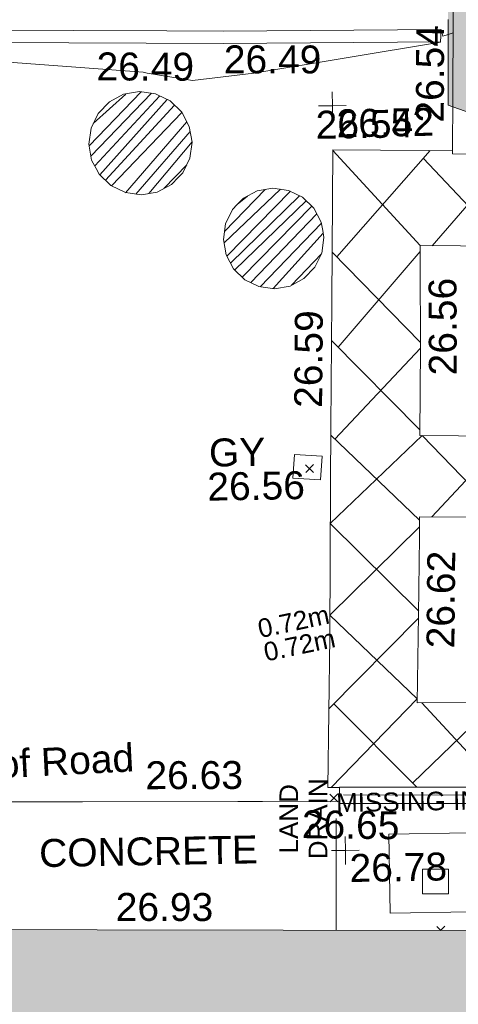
# Model space of a CAD drawing. Header units: millimetres. Extents: x -287732 to 520720, y -103372 to 287754.
# Tile 225 of 256: x 93917 to 99813, y -15776 to -2555. Entities that reach past the tile are written whole.
import ezdxf

# ---------------------------------------------------------------- set-up
doc = ezdxf.new("R2010")
doc.units = ezdxf.units.MM
for name, pattern in [('IMPORT-HIDDEN2 _3_', [4762.5, 3175, -1587.5]), ('IMPORT-UG_DRAINAGE_UNIDENTIFIED_QLB2 _2_', [2700, 1500, -300.0000000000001, 0, -250, 150, -300.0000000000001, 0, -200]), ('IMPORT-UG_ELEC_LV_QLB2 _2_', [2700, 1500, -300.0000000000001, 0, -250, 150, -300.0000000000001, 0, -200]), ('IMPORT-UG_ELEC_STREET LIGHTING_QLB2 _2_', [2700, 1500, -300.0000000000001, 0, -250, 150, -300.0000000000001, 0, -200])]:
    doc.linetypes.add(name, pattern=pattern)
for name, color, linetype, lineweight, true_color in [('00_UAV_BUILDING_OUTLINE', 5, 'Continuous', 9, 0x0000ff), ('00_UAV_FENCE_2D', 7, 'Continuous', 9, 0x264c2f), ('00_UAV_LEVEL_SPOT', 7, 'Continuous', 9, 0x666666), ('00_UAV_ROAD_MARKING_WHITE_CONTINUOUS', 7, 'Continuous', 9, 0x999999), ('00_UAV_ROAD_MARKING_YELLOW_CONTINUOUS', 40, 'Continuous', 9, 0xffbf00), ('00_UAV_SERV_GULLY', 7, 'Continuous', 9, 0x5252a5), ('00_UAV_SERV_IC', 5, 'Continuous', 9, 0x0000ff), ('00_UAV_WALL', 7, 'Continuous', 9, 0x7c00a5), ('01_DTM_CONTOUR_MNR', 7, 'Continuous', 9, 0xa5a552), ('12333-PUM-2D-U-0001-C01 - Rev2_REVIT IMPORT_dwg', 7, 'Continuous', 9, 0x767676), ('A_RHA_Line', 7, 'Continuous', 9, 0x00a600), ('PUM-CHAMBER EXTENTS', 6, 'IMPORT-HIDDEN2 _3_', 9, 0xff00ff), ('PUM-ELECTRIC-LV-QLB2', 1, 'IMPORT-UG_ELEC_LV_QLB2 _2_', 9, 0xff0000), ('PUM-UNIDENTIFIED-QLB2', 150, 'IMPORT-UG_DRAINAGE_UNIDENTIFIED_QLB2 _2_', 9, 0x007fff)]:
    doc.layers.add(name, color=color, linetype=linetype, lineweight=lineweight, true_color=true_color)
for name, color, linetype, lineweight in [('00_UAV_ROAD_EDGE', 7, 'Continuous', 9), ('00_UAV_SURVEY_TEXT', 7, 'Continuous', 9), ('A_RHA_Detail', 7, 'Continuous', 9), ('A_RHA_Site', 7, 'Continuous', 9), ('GEN-TEXT', 7, 'Continuous', 9), ('SM-FOR QC', 7, 'Continuous', 9)]:
    doc.layers.add(name, color=color, linetype=linetype, lineweight=lineweight)
doc.styles.add('Arial_1', font='arial.ttf', dxfattribs={"height": 250})
doc.styles.add('Swis721 Lt BT_2', font='swissl.ttf', dxfattribs={"height": 375})
pattern_1 = [(45, (-533641079.65, -725615854.3560001), (-88.38834764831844, 88.38834764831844), [])]

# ---------------------------------------------------------------- blocks, each defined once
blk = doc.blocks.new('12333-PUM-2D-U-0001-C01 - Rev2_REVIT IMPORT_dwg_UAV-2077255-Site Location Plan Proposed')
at = {"layer": '00_UAV_LEVEL_SPOT', "color": 254, "true_color": 0xcccccc, "flags": 128}
for points in [[(500.0000000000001, 0), (0, 0), (0, 500.0000000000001)], [(0, -500.0000000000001), (0, 0), (-500.0000000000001, 0)]]:
    blk.add_lwpolyline(points, dxfattribs=at)
blk = doc.blocks.new('12333-PUM-2D-U-0001-C01 - Rev2_REVIT IMPORT_dwg_MGS62954_T2_Galway_ITM_3d_Rev1-2077680-Site Location Plan Proposed')
at = {"layer": '00_UAV_FENCE_2D', "color": 254, "true_color": 0xcccccc, "flags": 128}
blk.add_lwpolyline([(533999987.7725002, 725540744.3135002), (534001571.7725002, 725540713.3135003), (534003352.7725, 725540693.3135002), (534005806.7725001, 725540631.3135002), (534005879.7725002, 725543285.3135002), (534005949.7725002, 725546518.3135002), (534005952.0808412, 725546617.9628102)], dxfattribs=at)
at = {"layer": '00_UAV_ROAD_EDGE', "color": 254, "true_color": 0xcccccc, "flags": 128}
blk.add_lwpolyline([(533994213.6675109, 725540426.43076), (533994223.951, 725540751.6535001), (533996478.9510001, 725540711.6535001), (533998564.9510001, 725540681.6535001), (533998897.8523305, 725540676.780356), (533999935.9067726, 725540661.5848957)], dxfattribs=at)
at = {"layer": '00_UAV_ROAD_MARKING_WHITE_CONTINUOUS', "color": 254, "true_color": 0xcccccc}
for p, q in [((533999995.5523272, 725549397.7952541), (534001147.7796367, 725548101.3943529)), ((534000026.4358255, 725547969.1061937), (534001301.3716912, 725549375.6741581)), ((534001209.1696634, 725549273.9526346), (534002305.1879569, 725548071.5092249)), ((534001309.779233, 725548097.2114049), (534002382.9525288, 725549295.9162741)), ((533999963.3032683, 725548035.9443754), (534001130.5326285, 725546800.2033993)), ((534000020.3584811, 725546756.5181352), (534001146.7070626, 725548020.474595)), ((533999934.0264948, 725546846.6414616), (534001100.74111, 725545628.6896135)), ((533999956.2596019, 725545521.6573783), (534001129.2721691, 725546723.91414)), ((533999901.2890447, 725545576.1166073), (534001073.537792, 725544414.7719533)), ((534002266.9579665, 725545523.6425742), (534001241.400078, 725544458.1507896)), ((534001038.1818442, 725543098.9689515), (533999811.5838776, 725541902.1541393)), ((533999879.3086782, 725541968.2345068), (534000976.6496453, 725540833.0096809)), ((534000922.5130379, 725540889.0152642), (534002055.8780975, 725541952.3856534)), ((534001063.9456981, 725541964.6155552), (534002084.9880234, 725540814.5666492))]:
    blk.add_line(p, q, dxfattribs=at)
at = {"layer": '00_UAV_ROAD_MARKING_WHITE_CONTINUOUS', "color": 254, "true_color": 0xcccccc, "flags": 128}
for points in [[(533999936.7519714, 725540845.8382418), (533999779.9295588, 725540850.2105068), (533999840.7796367, 725542872.3943529), (533999884.7796368, 725544935.394353), (533999904.2619418, 725545691.4933273), (533999947.7796367, 725547380.3943529), (533999995.7796367, 725549407.3943528), (534001277.808265, 725549376.2466465), (534001604.7238914, 725549368.3040221)], [(534004807.6033956, 725548012.5934653), (534003858.7796369, 725548031.3943532), (534001147.7796368, 725548101.394353), (534001144.5028133, 725547854.1762223), (534001129.7796369, 725546743.3943529), (534001098.7796367, 725545553.394353), (534003179.7796368, 725545500.394353), (534003796.2063573, 725545487.1033427), (534005831.1168318, 725545443.2278658)], [(534002165.6862206, 725544440.157915), (534001131.3465764, 725545552.5649211), (533999873.1620939, 725544390.6900088), (534001041.0875054, 725543196.4954795)], [(534005802.7763604, 725544364.4732534), (534003437.7796368, 725544415.3943532), (534001074.7796367, 725544461.3943529), (534001067.5685353, 725544190.6689984), (534001039.7796367, 725543147.394353), (534001000.7796367, 725541965.394353), (534003271.7796367, 725541937.3943528), (534003773.9761383, 725541927.4181212), (534005746.9258682, 725541888.225088)], [(534001071.2197258, 725544327.7451259), (533999846.9780153, 725543163.0137846), (534001002.4880863, 725542017.1735182), (533999823.0869455, 725540849.0072633)]]:
    blk.add_lwpolyline(points, dxfattribs=at)
at = {"layer": '00_UAV_ROAD_MARKING_YELLOW_CONTINUOUS', "color": 254, "true_color": 0xcccccc, "flags": 128}
for points in [[(533982794.7466916, 725551353.1319162), (533984930.2417638, 725551305.2160171), (533987793.662193, 725551249.8961877), (533991866.1784735, 725551171.2172397), (533992792.6833447, 725551151.1360431), (533997791.5027984, 725551042.790928), (533998555.3432362, 725551026.2353431), (534001475.3126609, 725550999.244869)], [(534001473.7796367, 725550833.3943529), (533998552.7796367, 725550860.3943529), (533996474.4121374, 725550905.4411824), (533991862.7796368, 725551005.3943528), (533991475.5733974, 725551012.874981), (533986476.507292, 725551109.4544013), (533984926.7796368, 725551139.3943529), (533982790.8329657, 725551187.3203849)]]:
    blk.add_lwpolyline(points, dxfattribs=at)
at = {"layer": '00_UAV_SERV_GULLY', "color": 254, "true_color": 0xcccccc, "flags": 128}
blk.add_lwpolyline([(533999407.7725001, 725545328.3135002), (533999779.7725001, 725545299.3135), (533999754.7771946, 725544978.6840649), (533999382.7771945, 725545007.6840649)], close=True, dxfattribs=at)
at = {"layer": '00_UAV_SERV_IC', "color": 254, "true_color": 0xcccccc, "flags": 128}
blk.add_lwpolyline([(534001033.7725, 725539729.3135002), (534001380.7725001, 725539722.3135), (534001374.1457961, 725539393.8183148), (534001027.145796, 725539400.8183149)], close=True, dxfattribs=at)
at = {"layer": '00_UAV_WALL', "color": 254, "true_color": 0xcccccc, "flags": 128}
for points in [[(534001617.4487476, 725549956.6771237), (534001645.7725002, 725551266.3135002), (534001647.0003823, 725551336.3027842), (534001672.7725, 725552805.3135004), (534001718.0579844, 725554434.6123265), (534001749.4740002, 725555564.9100001), (534002190.4740002, 725555552.9100001), (534003363.4740002, 725555518.9100001), (534005337.4740002, 725555444.9100001), (534005504.1344087, 725555442.640136), (534007246.4740002, 725555418.9100001), (534008650.063547, 725555393.3222882)], [(534003474.8927594, 725549260.5330673), (534003167.7725001, 725549267.3135002), (534001603.7725002, 725549324.3135002), (534001607.4366749, 725549493.7379507), (534001617.4487476, 725549956.6771237)], [(534005916.6344249, 725540485.8462188), (534004367.7725002, 725540534.3135003), (534002128.7725, 725540593.3135003), (534000923.0534197, 725540614.7558368), (533999935.7725003, 725540632.3135003), (533999936.7725001, 725540850.3135002), (534002460.7725002, 725540808.3135002), (534003729.3757403, 725540770.6936548), (534005731.7725001, 725540711.3135003), (534005755.7725002, 725542575.3135), (534005785.5134643, 725543707.3766112), (534005833.7725002, 725545544.3135003), (534005865.0216871, 725546724.0508467)]]:
    blk.add_lwpolyline(points, dxfattribs=at)
at = {"layer": '01_DTM_CONTOUR_MNR', "color": 254, "true_color": 0xcccccc}
blk.add_line((534001571.0783247, 725550929.3500035), (534001638.9610791, 725550951.3663677), dxfattribs=at)
at = {"layer": '01_DTM_CONTOUR_MNR', "color": 254, "true_color": 0xcccccc, "flags": 128}
blk.add_lwpolyline([(533996606.5830677, 725551373.4189647), (533994090.7082524, 725551424.9577658), (533993651.7045457, 725551434.0340912), (533990030.0000001, 725551480), (533991870.0000001, 725551170.0000002), (533991860.0000001, 725551010.0000001), (533997465.4647411, 725550493.0519803), (533997517.7428945, 725550482.1024085), (533998124.3787054, 725550370.133982), (533998954.2152607, 725550455.7847397), (534001470.0000001, 725550830.0000004), (534001480.0000002, 725551000), (534001501.397985, 725550906.7506299), (534001571.0783247, 725550929.3500035)], dxfattribs=at)
at = {"xscale": 0.375, "yscale": 0.375, "zscale": 0.375}
for p in [(534000000, 725550000), (534000000, 725540000.0000001)]:
    blk.add_blockref('12333-PUM-2D-U-0001-C01 - Rev2_REVIT IMPORT_dwg_UAV-2077255-Site Location Plan Proposed', p, dxfattribs=at)
at = {"layer": '00_UAV_BUILDING_OUTLINE', "color": 251, "true_color": 0x666666, "insert": (533996904.6203763, 725539482.9685198), "char_height": 375, "width": 1495.902363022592, "attachment_point": 1, "rotation": 358.87999528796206, "line_spacing_factor": 1.005061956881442, "style": 'Swis721 Lt BT_2'}
blk.add_mtext('26.93', dxfattribs=at)
at = {"layer": '00_UAV_LEVEL_SPOT', "char_height": 375, "width": 1495.902363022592, "attachment_point": 1, "line_spacing_factor": 1.005061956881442, "style": 'Swis721 Lt BT_2'}
for s, insert in [('26.52', (534000051.8765643, 725549949.1441548)), ('26.78', (534000051.8765643, 725539949.1441547))]:
    blk.add_mtext(s, dxfattribs=dict(at, insert=insert))
at = {"layer": '00_UAV_ROAD_EDGE', "color": 251, "true_color": 0x666666, "char_height": 375, "attachment_point": 1, "line_spacing_factor": 1.005061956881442, "style": 'Swis721 Lt BT_2'}
for s, insert, width, rotation in [('Edge of Road', (533993973.2948757, 725541376.8976194), 3746.879252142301, 1.9601190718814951), ('26.63', (533997333.8313127, 725541243.4096673), 1495.902363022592, 359.16134113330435)]:
    blk.add_mtext(s, dxfattribs=dict(at, insert=insert, width=width, rotation=rotation))
at = {"layer": '00_UAV_ROAD_MARKING_WHITE_CONTINUOUS', "color": 251, "true_color": 0x666666, "char_height": 375, "width": 1495.902363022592, "attachment_point": 1, "line_spacing_factor": 1.005061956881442, "style": 'Swis721 Lt BT_2'}
for s, insert, rotation in [('26.54', (533999771.0982281, 725549934.8468622), 359.85797743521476), ('26.56', (534001234.0536796, 725546355.6581366), 89.2406011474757), ('26.59', (533999415.6362317, 725545954.1666607), 88.52399363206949), ('26.62', (534001137.1696136, 725542694.9045587), 88.47421748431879)]:
    blk.add_mtext(s, dxfattribs=dict(at, insert=insert, rotation=rotation))
at = {"layer": '00_UAV_ROAD_MARKING_YELLOW_CONTINUOUS', "color": 251, "true_color": 0x666666, "char_height": 375, "width": 1495.902363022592, "attachment_point": 1, "line_spacing_factor": 1.005061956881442, "style": 'Swis721 Lt BT_2'}
for insert, rotation in [((533998555.8175439, 725550835.7867818), 358.926384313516), ((533996844.014654, 725550771.0689691), 358.758357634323)]:
    blk.add_mtext('26.49', dxfattribs=dict(at, insert=insert, rotation=rotation))
at = {"layer": '00_UAV_SERV_GULLY', "color": 251, "true_color": 0x666666, "char_height": 375, "attachment_point": 1, "line_spacing_factor": 1.005061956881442, "style": 'Swis721 Lt BT_2'}
for s, insert, width in [('GY', (533998260.3490303, 725545558.6886122), 821.5590755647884), ('26.56', (533998230.3679326, 725545101.85241), 1495.902363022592)]:
    blk.add_mtext(s, dxfattribs=dict(at, insert=insert, width=width))
at = {"layer": '00_UAV_SURVEY_TEXT', "color": 251, "true_color": 0x666666, "insert": (533995884.098044, 725540222.2113754), "char_height": 375, "width": 3286.236302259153, "attachment_point": 1, "line_spacing_factor": 1.005061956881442, "style": 'Swis721 Lt BT_2'}
blk.add_mtext('CONCRETE', dxfattribs=at)
at = {"layer": '00_UAV_WALL', "color": 251, "true_color": 0x666666, "char_height": 375, "width": 1495.902363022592, "attachment_point": 1, "line_spacing_factor": 1.005061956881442, "style": 'Swis721 Lt BT_2'}
for s, insert, rotation in [('26.54', (534001117.7283776, 725549754.3874242), 88.76104652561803), ('26.65', (533999428.082515, 725540550.1254165), 358.2826602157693)]:
    blk.add_mtext(s, dxfattribs=dict(at, insert=insert, rotation=rotation))
blk = doc.blocks.new('12333-PUM-2D-U-0001-C01 - Rev2_REVIT IMPORT_dwg-1620468-Site Location Plan Proposed')
at = {"layer": 'PUM-CHAMBER EXTENTS', "linetype": 'Continuous', "true_color": 0xffaaff}
h = blk.add_hatch(dxfattribs=at)
h.set_pattern_fill('FP_4', color=211, style=0, pattern_type=2)
h.set_pattern_definition(pattern_1)
h.paths.add_polyline_path([(356332.3400422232, -67006.52690813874), (356548.8023653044, -66971.55785696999), (356740.3663902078, -66873.95111110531), (356893.9401307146, -66720.37737059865), (356992.5405415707, -66526.86316834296), (357026.515927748, -66312.35102261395), (356992.5405415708, -66097.83887688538), (356893.9401307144, -65904.32467462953), (356740.3663902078, -65750.75093412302), (356546.8521879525, -65652.15052326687), (356332.3400422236, -65618.1751370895), (356108.9183338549, -65656.69017217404), (355924.3136942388, -65750.75093412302), (355770.7399537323, -65904.3246746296), (355672.1395428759, -66097.83887688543), (355638.1641566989, -66312.3510226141), (355672.139542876, -66526.86316834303), (355770.7399537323, -66720.37737059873), (355924.3136942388, -66873.95111110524), (356117.8278964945, -66972.55152196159)])
h = blk.add_hatch(dxfattribs=at)
h.set_pattern_fill('FP_4', color=211, style=0, pattern_type=2)
h.set_pattern_definition(pattern_1)
h.paths.add_polyline_path([(358100.5781311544, -68298.07067918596), (358312.4553083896, -68263.42635803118), (358497.708184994, -68169.03530270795), (358647.180757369, -68019.5627303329), (358743.1480563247, -67831.21630141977), (358776.2161338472, -67622.43267649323), (358743.1480563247, -67413.64905156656), (358647.1807573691, -67225.30262265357), (358497.708184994, -67075.83005027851), (358309.3617560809, -66979.86275132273), (358100.5781311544, -66946.79467380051), (357891.7945062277, -66979.8627513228), (357703.4480773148, -67075.83005027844), (357553.9755049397, -67225.3026226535), (357458.008205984, -67413.64905156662), (357424.9401284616, -67622.43267649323), (357458.0082059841, -67831.21630141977), (357553.9755049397, -68019.56273033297), (357703.4480773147, -68169.03530270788), (357891.7945061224, -68265.00260164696), (358077.0565487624, -68294.34522653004)])
at = {"layer": 'GEN-TEXT', "color": 253, "true_color": 0xaaaaaa}
for p, q in [((358476.3171443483, -70773.3891872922), (358582.3831615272, -70667.32317011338)), ((358582.3831615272, -70773.3891872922), (358476.3171443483, -70667.32317011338)), ((358726.3171443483, -75200.38918720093), (358832.3831615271, -75094.32317002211)), ((358832.3831615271, -75200.38918720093), (358726.3171443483, -75094.32317002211)), ((360186.0595262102, -76951.97232362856), (360131.019510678, -76896.93230809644)), ((360182.1224825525, -76951.89535340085), (360237.0855278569, -76896.93230809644))]:
    blk.add_line(p, q, dxfattribs=at)
at = {"layer": 'PUM-CHAMBER EXTENTS', "color": 211, "linetype": 'Continuous', "true_color": 0xffaaff, "flags": 128}
for points in [[(357026.5159277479, -66312.35102261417), (356992.5405415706, -66097.83887688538), (356893.9401307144, -65904.3246746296), (356740.3663902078, -65750.75093412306), (356571.6124927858, -65664.76652876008), (356546.8521879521, -65652.15052326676), (356332.3400422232, -65618.17513708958), (356117.8278964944, -65652.15052326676), (355924.3136942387, -65750.75093412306), (355770.7399537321, -65904.3246746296), (355672.1395428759, -66097.83887688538), (355638.1641566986, -66312.35102261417), (355672.1395428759, -66526.86316834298), (355731.6409810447, -66643.64131609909), (355770.7399537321, -66720.37737059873), (355924.3136942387, -66873.95111110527), (356117.8278964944, -66972.55152196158), (356332.3400422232, -67006.52690813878), (356546.8521879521, -66972.55152196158), (356740.3663902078, -66873.95111110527), (356835.6557377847, -66778.66176352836), (356893.9401307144, -66720.37737059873), (356992.5405415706, -66526.86316834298)], [(358776.216133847, -67622.43267649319), (358761.2034761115, -67527.64648548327), (358743.1480563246, -67413.64905156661), (358647.180757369, -67225.30262265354), (358497.7081849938, -67075.83005027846), (358309.3617560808, -66979.8627513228), (358100.5781311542, -66946.79467380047), (357891.7945062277, -66979.8627513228), (357703.4480773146, -67075.83005027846), (357619.1360508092, -67160.14207678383), (357553.9755049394, -67225.30262265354), (357458.0082059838, -67413.64905156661), (357424.9401284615, -67622.43267649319), (357458.0082059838, -67831.21630141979), (357553.9755049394, -68019.56273033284), (357703.4480773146, -68169.03530270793), (357873.6692429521, -68255.76731876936), (357891.7945062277, -68265.0026016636), (358100.5781311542, -68298.07067918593), (358309.3617560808, -68265.0026016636), (358497.7081849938, -68169.03530270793), (358647.180757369, -68019.56273033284), (358743.1480563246, -67831.21630141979)]]:
    blk.add_lwpolyline(points, close=True, dxfattribs=at)
at = {"layer": 'PUM-UNIDENTIFIED-QLB2', "color": 141, "true_color": 0xaad4ff}
blk.add_line((358777.780618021, -76924.44010472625), (358808.3501529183, -75248.35617863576), dxfattribs=at)
at = {"layer": 'SM-FOR QC', "color": 21, "true_color": 0xffaaaa, "flags": 128}
blk.add_lwpolyline([(359506.3573340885, -75645.89747262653), (360596.8817658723, -75645.89747262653), (360596.8817658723, -76708.09659454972), (359506.3573340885, -76708.09659454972)], close=True, dxfattribs=at)
blk.add_blockref('12333-PUM-2D-U-0001-C01 - Rev2_REVIT IMPORT_dwg_MGS62954_T2_Galway_ITM_3d_Rev1-2077680-Site Location Plan Proposed', (-533641079.6498471, -725615854.3561786))
at = {"layer": 'PUM-ELECTRIC-LV-QLB2', "char_height": 250, "width": 1160.025439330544, "attachment_point": 2, "line_spacing_factor": 0.9417779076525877, "style": 'Arial_1'}
for insert, rotation in [((358253.7450314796, -72647.62520678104), 10.941635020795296), ((358327.9141257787, -72964.16803081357), 10.808482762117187)]:
    blk.add_mtext('0.72m', dxfattribs=dict(at, insert=insert, rotation=rotation))
at = {"layer": 'PUM-UNIDENTIFIED-QLB2', "insert": (358041.9913637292, -75414.5793163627), "char_height": 250, "width": 1294.698577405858, "attachment_point": 2, "rotation": 88.95511726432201, "line_spacing_factor": 0.9417779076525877, "style": 'Arial_1'}
blk.add_mtext('LAND\\PDRAIN', dxfattribs=at)
at = {"layer": 'SM-FOR QC', "color": 1, "true_color": 0xff0000, "insert": (360010.2112089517, -75087.4086477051), "char_height": 250, "width": 2870.986443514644, "attachment_point": 2, "line_spacing_factor": 0.9417779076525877, "style": 'Arial_1'}
blk.add_mtext('MISSING INFO', dxfattribs=at)
blk = doc.blocks.new('Ground Floor Site Elements 5 - Ground Floor Site Elements 1-1291500-Site Location Plan Proposed')
at = {"layer": 'A_RHA_Site', "true_color": 0xc0c0c0, "transparency": 33554432}
blk.add_hatch(color=9, dxfattribs=at).paths.add_polyline_path([(101674.544423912, -4413.339822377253), (101674.544423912, -2673.603780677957), (101457.783507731, -2673.31805966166), (101461.8787905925, 433.5491335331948), (101674.544423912, 433.5491336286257), (101668.3413082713, 22093.8603416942), (101649.7545958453, 22298.39816332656), (101618.8521075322, 22501.44057902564), (101575.7466031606, 22702.2467090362), (101520.595370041, 22900.08383356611), (101453.5996490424, 23094.2300664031), (101375.0039002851, 23283.9769889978), (101285.0949111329, 23468.63223540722), (101184.2007497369, 23647.52201866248), (101072.6895679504, 23819.99358934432), (100950.9682579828, 23985.41761739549), (100733.7848329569, 24234.2269180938), (100678.7074799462, 24292.73650649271), (100529.1614619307, 24433.50999424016), (100371.388590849, 24564.99728452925), (100046.886348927, 24789.57032568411), (100033.492992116, 24798.22977628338), (99854.60320886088, 24899.12393767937), (99669.94796245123, 24989.03292683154), (99480.20103985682, 25067.62867558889), (99286.0548070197, 25134.62439658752), (99088.2176824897, 25189.77562970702), (98887.41155247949, 25232.88113407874), (98684.36913678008, 25263.7836223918), (98479.83131514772, 25282.37033481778), (98274.54442391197, 25288.57345045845), (93641.88877017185, 25294.86124056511), (93531.33231231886, 25313.64553827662), (93423.57418431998, 25344.69012015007), (93319.96950715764, 25387.604582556), (93221.82116975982, 25441.84925123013), (93130.36344441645, 25506.74196799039), (93046.74646508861, 25581.4666692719), (92972.0217638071, 25665.08364859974), (92907.12904704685, 25756.5413739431), (92852.88437837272, 25854.68971134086), (92809.96991596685, 25958.29438850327), (92778.92533409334, 26066.05251650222), (92760.14103638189, 26176.60897435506), (92753.85324627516, 26288.57345045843), (92753.85324627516, 29639.72878646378), (92724.54442391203, 29639.72878646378), (92734.54442391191, 35839.72878646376), (92753.85324627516, 35842.32925874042), (92753.85324627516, 36789.72878646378), (92650.96803028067, 36789.72878646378), (92734.54442391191, 36764.46481787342), (88867.67383388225, 36764.46481787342), (88858.30180899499, 36764.46481787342), (88858.30180899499, 18340.34986028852), (94418.02919638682, 18340.34986028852), (96963.61360865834, 20885.93427255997), (99674.544423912, 20885.93427255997), (99674.544423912, -3703.322774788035), (101461.8787904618, -4337.84170978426)])
at = {"layer": 'A_RHA_Site', "color": 253, "true_color": 0xaaaaaa}
for p, q in [((99674.5444239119, -2551.689641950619), (99674.5444239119, -3703.322774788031)), ((99674.5444239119, -3703.322774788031), (99674.5444239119, -2551.689641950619)), ((99674.5444239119, -3703.322774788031), (101674.5444239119, -4413.339822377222)), ((101674.5444239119, -4413.339822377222), (99674.5444239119, -3703.322774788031))]:
    blk.add_line(p, q, dxfattribs=at)

msp = doc.modelspace()

# ---------------------------------------------------------------- hatches: boundary and pattern name
at = {"layer": 'A_RHA_Detail', "true_color": 0xc0c0c0}
h = msp.add_hatch(color=9, dxfattribs=at)
h.paths.add_polyline_path([(-80880.60083809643, -68502.79057078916), (-80400.865924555, -68483.41509113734), (-80400.865924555, -62984.64684185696), (-24474.85765177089, -63009.32043784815), (-24456.14471271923, -50840.30023858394), (-36622.55041039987, -50831.65104353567), (-36622.55041039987, -44228.57792613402), (-50959.0526582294, -44218.38599194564), (-50959.0526582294, -42573.78171514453), (-54563.9325804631, -42571.21897729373), (-54565.69773352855, -45054.17447474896), (-92408.82109321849, -45027.27149621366), (-92411.78875845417, -49201.74309222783), (-100061.9988811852, -49201.74309222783), (-100052.2214449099, -64852.82557838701), (-86120.90825229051, -64852.82557838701), (-86092.1662649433, -62957.90041523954), (-84861.10047608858, -62957.90041523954), (-84854.79052929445, -68240.109737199), (-80870.60226892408, -68240.10973722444)])
h.paths.add_polyline_path([(-137238.9269902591, -68461.9384092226), (-132719.7426408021, -68433.0633692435), (-132847.0731201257, -62850.04282283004), (-130454.6837966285, -62916.63108078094), (-130498.2830220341, -61355.85393642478), (-117581.136331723, -61423.42893438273), (-117492.3908565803, -49183.91309190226), (-125136.5200282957, -49178.47881952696), (-125133.572703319, -45032.61887136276), (-163007.1824077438, -45005.6942194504), (-163007.1824076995, -44090.2963411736), (-163123.8521269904, -44090.21339942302), (-163122.6389897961, -42383.75184302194), (-166563.8543419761, -42383.75184298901), (-166565.034908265, -44044.39824208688), (-193158.4656786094, -44025.49275805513), (-193195.152889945, -62863.65652504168), (-137269.7106414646, -62916.63108078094), (-137254.3708868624, -65679.90523788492)])
h.paths.add_polyline_path([(120310.9497607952, -32334.28230164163), (120312.4652266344, -31610.73011961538), (133451.2244789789, -31638.24899384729), (133469.2230092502, -19717.98315780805), (121295.7536929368, -19692.48606430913), (121319.8434528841, -8190.941560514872), (112277.0825930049, -8172.001674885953), (112263.1770823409, -14811.1234547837), (78285.85310969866, -14739.95861438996), (78292.82277619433, -8167.077575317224), (75241.99098605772, -8160.673431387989), (69355.76844233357, -8152.931592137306), (69353.6659720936, -9156.74635762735), (68372.60878945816, -9154.691552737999), (68372.60878945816, -13705.52853215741), (69333.7233474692, -13707.54156770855), (69325.07112547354, -16249.53369228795), (66623.4489111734, -16249.53369228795), (66619.79243935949, -17995.29925530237), (65989.07757494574, -17995.2992552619), (65985.44262772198, -19730.78799483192), (57152.23993377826, -19712.28702421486), (57127.42535098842, -31559.89463417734), (70277.87165424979, -31587.43801817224), (70277.87165431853, -32271.7414715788), (78263.96947909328, -32285.12944888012), (78266.62661740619, -31019.79372153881), (112335.8856506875, -31091.15111860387), (112335.8856506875, -32317.57330553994), (119781.4233959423, -32333.17321913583)])
h.paths.add_polyline_path([(7503.717409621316, -1791.439263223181), (15482.43097392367, -674.0213231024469), (15484.0826588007, 148.1327206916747), (56188.28042539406, 205.5276654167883), (56155.84326007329, 14338.3166313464), (18016.62665935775, 14236.48149539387), (17967.9025208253, 34313.18372071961), (21727.10644863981, 34324.0692624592), (21708.90974962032, 40608.10218321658), (18009.66447159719, 40608.10218321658), (17995.54603706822, 45483.75063442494), (9770.084204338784, 45420.6329473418), (3966.213879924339, 45446.76585222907), (3984.771235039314, 14176.56786832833), (1023.062455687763, 14176.56786837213), (-276.5134647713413, 14190.52623461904), (-231.6790044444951, 5968.135265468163), (-226.4491536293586, 193.7444677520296), (553.0869992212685, 183.4716499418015), (7477.609307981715, 143.2867586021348), (7488.638446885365, -674.0213231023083)])
h.paths.add_polyline_path([(77755.59663317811, 53.47451145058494), (77729.51881611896, 1699.844979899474), (94464.47132486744, 1659.976083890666), (94606.37913471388, 17991.390236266), (88810.4190114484, 18015.03260816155), (88799.89418497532, 14436.74271609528), (69413.88950349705, 14457.8773889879), (69377.35724448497, 99.62816357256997), (75241.99098605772, 67.32134432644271)])
h.paths.add_polyline_path([(61252.12079701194, 46453.95617366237), (105774.7348988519, 46472.68783506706), (105768.2642198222, 61852.61234306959), (92285.13876309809, 61852.61234306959), (92308.59670399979, 65784.30757140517), (96107.4668000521, 65767.60445243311), (96059.68081117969, 75209.20847378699), (101084.8427276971, 75071.88872764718), (104988.0046543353, 74765.36560406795), (108403.6894220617, 74363.8408943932), (112009.2703903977, 73787.25420861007), (115645.3524815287, 73049.69667206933), (116890.8108051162, 72761.69136252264), (120208.9929833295, 71893.18353872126), (120865.241739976, 71703.68484519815), (124135.6329506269, 70669.67317906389), (127435.6253142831, 69480.50055823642), (127820.4368670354, 69394.93141813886), (128274.3081769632, 69331.69585753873), (128731.8791144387, 69306.66104516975), (129189.9401488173, 69320.00258290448), (129645.2782985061, 69371.62688826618), (130094.6997111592, 69461.17185603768), (130535.0520071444, 69588.00939074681), (130963.246434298, 69751.24981927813), (131376.2795165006, 69949.74812590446), (131771.2541232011, 70182.11198903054), (132162.5575600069, 70460.5404660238), (132496.0921583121, 70741.69081113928), (132820.871367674, 71064.98072578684), (133117.4593294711, 71414.31364272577), (133383.77568926, 71787.23923950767), (133616.5473239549, 72178.5372844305), (133817.1647262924, 72590.54524898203), (133982.6025969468, 73017.89547513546), (134111.7005086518, 73457.59040801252), (134203.5529320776, 73906.54590458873), (134257.5155883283, 74361.61286216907), (134272.5462649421, 74819.5993153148), (134250.5259875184, 75277.29281745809), (134189.6227572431, 75731.48297747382), (134090.9274700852, 76178.98397757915), (133955.1324028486, 76616.65691993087), (133783.1900598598, 77041.43184345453), (133576.3064937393, 77450.32925647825), (133335.932843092, 77840.48103920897), (133063.7551572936, 78209.15055532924), (132761.6825665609, 78553.75185442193), (132431.8338935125, 78871.8678050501), (132076.5227905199, 79161.26705197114), (131698.2415080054, 79419.91966861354), (131299.6434187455, 79646.01139197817), (131093.5942456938, 79746.34209763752), (132146.0467355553, 83110.22226145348), (122787.7632953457, 86282.54285518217), (121604.3555412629, 82800.3591886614), (117095.9864227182, 83870.84033785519), (116841.9598400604, 83526.35449572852), (116120.5435466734, 91221.93611972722), (110237.7341284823, 91274.27491021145), (110194.3680786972, 90435.39030214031), (104988.0046543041, 90486.49901390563), (104973.2761846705, 94309.82427956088), (103746.1314668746, 94309.8242795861), (103839.9937121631, 122852.1474271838), (96365.09202306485, 122931.9599470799), (96350.3400238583, 123952.4168585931), (104555.5505249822, 123902.1925226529), (104607.3234458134, 120248.5396156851), (125502.5015002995, 120134.1933400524), (125662.0200253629, 137657.3796882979), (114479.5865733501, 137699.2256881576), (114382.306264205, 129149.9458158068), (104644.159003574, 129187.9975073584), (104577.9931702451, 126217.3903144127), (101184.4926406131, 126159.1566967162), (101264.6166812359, 135959.2655565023), (89967.23178808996, 135988.8856164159), (89927.63362986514, 125823.6463181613), (93630.53562302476, 125840.7948842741), (93580.65688892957, 122931.9599470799), (88697.38835376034, 122904.7310126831), (88679.3898954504, 95739.09143775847), (86378.25848996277, 95739.09143775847), (86378.18187189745, 96178.1008337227), (83279.50743284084, 96200.92083327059), (83273.62493422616, 95735.74732133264), (70169.67509619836, 95733.22421950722), (70166.26842742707, 96272.07409347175), (66674.99731294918, 96257.14073655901), (66654.74538556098, 95755.71092136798), (65784.77231079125, 95755.71092136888), (65887.65094984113, 117470.630565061), (53473.3427162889, 117487.9046429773), (53434.44066309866, 98570.46349063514), (40649.41626916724, 98570.46349063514), (40610.16711559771, 94406.01479078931), (38853.82372868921, 94410.36303440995), (38848.65589191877, 89463.65332729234), (40612.46601912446, 89518.45976927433), (40665.38257362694, 86257.73741128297), (38372.19584460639, 86305.72309285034), (38369.79374539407, 76901.0507917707), (50937.9512507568, 76944.40198294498), (50922.88567286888, 74598.78180889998), (56484.9061132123, 74588.85093771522), (56484.9061132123, 75194.85181995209), (92465.4037153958, 75233.0258166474), (92645.92783662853, 71766.64845094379), (89810.55521366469, 69362.83965827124), (85313.16173974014, 69360.94750420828), (85313.16173974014, 66907.4050808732), (75210.14498263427, 66903.15451589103), (75210.14498263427, 63815.70944550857), (70819.40014309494, 63815.70999200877), (70819.21601505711, 64253.35708059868), (69456.83415683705, 64253.35708059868), (69455.7195737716, 66901.99623166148), (61303.32856759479, 66898.5668068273), (61304.56054988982, 63970.32021231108), (70500.41048208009, 63970.32021219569), (70500.4088543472, 61852.59006207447), (61245.6438848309, 61848.69637488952), (61252.03558504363, 46656.49344428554)])
h.paths.add_polyline_path([(-17153.16561239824, 48569.32684293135), (-17153.16561224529, 60770.38083685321), (-29362.88357759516, 60774.70428694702), (-29362.88357759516, 67399.20394580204), (-43507.24466814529, 67405.01911303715), (-43488.5313307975, 69093.07334175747), (-45766.41866231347, 69109.32868388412), (-45794.3462003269, 67405.01911303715), (-47272.11273194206, 67404.2124544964), (-47272.44887633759, 66454.91798908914), (-86004.56386332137, 66468.63299519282), (-86006.66970787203, 60521.58362721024), (-92662.87722510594, 60521.58362721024), (-92665.2138765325, 50184.35611932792), (-79752.0168396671, 50179.78309939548), (-79752.016597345, 48591.4932381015), (-17157.7163123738, 48569.32845417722)])
h.paths.add_polyline_path([(-201056.4185878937, 48628.75479108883), (-138377.9751621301, 48634.64535779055), (-138377.9751621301, 50133.28201003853), (-125467.710581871, 50134.49626164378), (-125468.6909603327, 60566.1903686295), (-132186.8595614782, 60565.86652591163), (-132187.4203588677, 66533.0197876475), (-170643.3098734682, 66805.61809689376), (-170643.3098732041, 67738.78475848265), (-200340.0100486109, 67488.93693764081), (-200348.7171487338, 60827.78025104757), (-201057.5650552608, 60827.71357558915), (-201056.6510294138, 51102.04313372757)])
h.paths.add_polyline_path([(-240051.5126725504, 54769.19491160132), (-239444.490259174, 54811.10754483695), (-239186.5396223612, 54841.92927608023), (-238764.8191577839, 54940.98166103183), (-238382.4735933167, 55122.46891388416), (-237990.3402229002, 55354.87497234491), (-237269.2031023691, 55936.21515020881), (-237032.4836384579, 56225.56611516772), (-236793.0039602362, 56569.31473944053), (-236554.5880578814, 57004.26389721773), (-236432.7219585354, 57267.46508908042), (-236300.081527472, 57753.26238983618), (-236250.7285154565, 58017.17885684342), (-236235.6490609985, 58516.21786804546), (-236233.2538429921, 58987.85640053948), (-236213.7029795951, 59823.48083769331), (-236363.8287855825, 59820.86038205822), (-236634.0279869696, 60698.06075827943), (-236391.9547756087, 61432.19726339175), (-236225.4740089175, 61435.10319600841), (-236201.6036569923, 62637.68779596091), (-232563.5271750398, 62639.28734435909), (-232563.5271750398, 63049.03842404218), (-232732.1945866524, 63049.15302218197), (-232860.1521277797, 63457.95890274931), (-232731.606808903, 63914.24862697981), (-232560.8209656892, 63914.24862697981), (-232515.1276847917, 70598.00033009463), (-240628.6947849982, 70598.85496273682), (-240629.7923196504, 72350.98321577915), (-246412.6011212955, 72347.36085933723), (-246412.6011212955, 70616.45923936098), (-254449.5805725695, 70618.60952619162), (-254454.637144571, 70754.06491720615), (-254469.7140363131, 73191.66276250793), (-263883.2532625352, 73267.83063688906), (-263902.4181505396, 68260.74348553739), (-263714.8217520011, 68259.82096572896), (-263552.9672900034, 67819.65434396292), (-263719.0883117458, 67392.2068408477), (-263913.6298699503, 67392.20684284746), (-263956.7001913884, 58633.76423459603), (-260181.1963171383, 58611.22607638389), (-260192.3146983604, 56354.25111579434), (-257184.684388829, 56339.46086021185), (-257213.4419957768, 57092.93866021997), (-257338.5163846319, 57093.27331223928), (-257471.0109294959, 57531.74572308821), (-257338.5163845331, 58062.22513696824), (-257203.4956297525, 58064.06881289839), (-257173.5751889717, 58598.54056692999), (-256478.2273617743, 58575.27357994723), (-256478.2273617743, 58788.51859473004), (-256013.0091299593, 58911.92701534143), (-255397.0786664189, 58780.99767617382), (-255397.0786664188, 58595.982422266), (-243809.885361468, 58585.92793201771), (-243805.3570672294, 58352.04527760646), (-243740.939469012, 57884.52572680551), (-243619.0830608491, 57421.84877545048), (-243424.3877545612, 56943.65915412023), (-243247.1437899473, 56608.24157713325), (-243003.0710579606, 56249.99021479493), (-242732.2093200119, 55932.75703082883), (-242371.7230178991, 55603.12658811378), (-242141.255125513, 55424.88676767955), (-241804.9643037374, 55216.88439822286), (-241529.4640827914, 55077.02869055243), (-241100.6275144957, 54917.18295003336), (-240836.2134980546, 54840.82833176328), (-240453.4486195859, 54788.60784130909), (-240218.9578693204, 54777.28227442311)])
h.paths.add_polyline_path([(40276.69022552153, 59895.36417752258), (40328.62676029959, 69196.9439153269), (36588.99968785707, 69217.8245910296), (36619.46637569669, 74674.25962428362), (32264.36460078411, 74687.02318924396), (32233.48293867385, 69156.26826306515), (11916.69390495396, 69269.70959686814), (11966.66200111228, 78218.75165974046), (29087.509017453, 78123.15526808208), (29143.44567205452, 88141.1370047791), (15719.348796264, 88216.09212953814), (15732.60379610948, 90589.9978889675), (4594.294101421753, 90652.19003489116), (4525.129359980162, 78265.12250449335), (10096.76365553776, 78234.01258731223), (10077.43887221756, 74773.03821910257), (4547.641142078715, 74803.91453678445), (4465.579974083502, 60107.1600234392), (19125.89094760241, 60025.30234268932), (19139.86249374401, 62527.53804644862), (31738.59196305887, 62457.19146404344), (31724.55430858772, 59943.11609815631), (38369.79364225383, 59906.01157293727)])
h.paths.add_polyline_path([(-246083.0241259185, 72334.29150213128), (-246083.0594797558, 72334.30275087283), (-246208.2905500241, 72334.29150213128)])
h.paths.add_polyline_path([(-114575.3004830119, 112178.0758695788), (-114575.3246435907, 112178.0758695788), (-114707.2752166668, 115801.5811617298)])
h.paths.add_polyline_path([(-154699.9178765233, 101760.4080976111), (-114382.050333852, 101776.0542914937), (-114382.050333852, 106926.9360164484), (-113755.641395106, 106927.1792101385), (-113757.5507412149, 111847.2721531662), (-114431.6837526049, 111847.2721531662), (-114431.8097758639, 112178.0758695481), (-114575.3004830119, 112178.0758695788), (-114578.9984943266, 121707.2390833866), (-123056.9849702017, 121707.2390833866), (-123068.8201032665, 156452.7036899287), (-119381.2340625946, 156454.1348067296), (-119381.2340625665, 160165.8597952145), (-115501.031452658, 160167.3662801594), (-115503.3750945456, 166206.5793118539), (-132411.7987151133, 166599.6604729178), (-132411.8243278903, 166665.6603411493), (-135275.0124468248, 166664.5490317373), (-135275.0124468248, 166628.1883101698), (-135911.3205076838, 166628.1944502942), (-135911.3479256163, 166352.1604668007), (-152521.1633846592, 166345.7146753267), (-152518.3680955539, 159142.6836790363), (-150699.3133726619, 159117.9265656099), (-150758.5477087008, 122560.691203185), (-151059.2005266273, 122560.691203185), (-151061.0981347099, 121302.4374932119), (-154138.3148337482, 121372.6012653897), (-154138.3148337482, 121865.1834517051), (-154704.3888425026, 121867.2611370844), (-154688.5451973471, 119352.3937021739), (-154745.5933227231, 119352.3715636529), (-154745.5763474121, 118722.1532660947), (-160794.1544526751, 118748.7442832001), (-160794.1544526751, 119410.5425977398), (-163852.1622693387, 119422.408321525), (-163855.0715294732, 118762.2003111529), (-167568.6765459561, 118778.5256058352), (-166634.6619849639, 124395.1277019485), (-166930.050559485, 124500.0918161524), (-167568.6765459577, 124707.6250903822), (-168028.2173235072, 124841.3808647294), (-168630.5006276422, 124991.3056740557), (-169238.2056069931, 125117.4693074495), (-169850.3952285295, 125219.6772876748), (-170466.1255403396, 125297.7720169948), (-171089.11025998, 125351.8553033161), (-171704.4065937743, 125381.1774255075), (-172325.0479971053, 125386.3595015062), (-172782.2248668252, 125374.5832362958), (-173401.7764235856, 125337.4554476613), (-174109.844898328, 125263.4341236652), (-174634.1213722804, 125190.4100126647), (-175245.0145766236, 125080.719099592), (-176047.1958093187, 124895.7675260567), (-176665.4852587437, 124724.7228134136), (-177045.3001228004, 124609.1129151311), (-177631.5127792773, 124405.2077276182), (-176665.4852586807, 118818.5158794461), (-177558.9402083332, 118822.4435768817), (-177662.2853368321, 125263.4341236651), (-176365.3912351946, 126542.9270807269), (-159462.2970490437, 126319.910391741), (-157057.7396790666, 128609.0850976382), (-157060.6673204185, 136153.1661957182), (-158638.8016610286, 137740.2441626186), (-159352.3735831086, 137740.2441626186), (-161634.4140634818, 140201.1078539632), (-168727.9404945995, 140256.8191146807), (-171035.0401161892, 137942.8847305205), (-174184.1459014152, 137942.8847305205), (-176460.1167434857, 140292.2858551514), (-177341.6856934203, 140292.2858551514), (-177341.7113613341, 140358.4281613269), (-183428.5803825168, 140356.0660244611), (-185921.6385985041, 137917.4639994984), (-185921.6385985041, 131757.3091155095), (-186906.8767412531, 131756.9267733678), (-187725.3914540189, 130809.9989183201), (-187724.058890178, 127376.1828148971), (-186481.0281350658, 126304.5577463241), (-186479.4846754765, 122327.2959175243), (-185176.2828158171, 121059.4673825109), (-180304.1129154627, 121059.4673824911), (-180304.1136492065, 118802.0484409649), (-193555.3706955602, 118802.0484409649), (-193555.368699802, 133117.8341649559), (-192593.6442938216, 133118.2073819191), (-192593.6442938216, 134200.8158367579), (-192224.6284783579, 134200.9592041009), (-192225.5653014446, 136615.0101267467), (-192595.0012460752, 136615.0101267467), (-192595.4357332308, 137734.4745165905), (-193589.2709668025, 137734.4746851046), (-193589.2685988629, 147474.570583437), (-193163.2062206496, 147492.8644732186), (-192765.7252967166, 147531.087133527), (-192359.9383250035, 147589.5931622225), (-192199.8207947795, 147616.5827294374), (-191882.7548926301, 147682.9245600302), (-191568.5380070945, 147761.6632019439), (-191257.654638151, 147852.677242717), (-190828.6072909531, 148002.2045655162), (-190647.7999969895, 148070.9514233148), (-190349.7690789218, 148197.8750094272), (-190056.9509284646, 148336.4013817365), (-189769.797051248, 148486.3169427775), (-189405.3590254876, 148698.0567944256), (-189132.906026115, 148873.2749095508), (-188867.542109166, 149059.0543929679), (-188609.6764469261, 149255.1087866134), (-188354.9814055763, 149465.3525772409), (-188079.6339208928, 149713.879248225), (-187884.9836199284, 149901.8220103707), (-187545.928247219, 150265.8040604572), (-187446.29984479, 150378.3960832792), (-187241.3270201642, 150629.2310214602), (-187046.3599558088, 150887.9197697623), (-186861.6992771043, 151154.0634500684), (-186546.1373636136, 151669.829875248), (-186524.4196769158, 151707.0632450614), (-163675.2898318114, 151669.829875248), (-163687.5843045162, 148134.07679455), (-157303.6541541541, 148136.492106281), (-157303.6541541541, 155759.91501608), (-157557.4317586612, 155765.0384228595), (-157555.9168973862, 166678.0466575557), (-187009.2021991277, 166699.7464767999), (-187013.0952111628, 162054.4009359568), (-188707.17754695, 162044.5925187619), (-188705.9961892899, 155021.5333641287), (-188737.9999316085, 154650.5326604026), (-188799.0133969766, 154283.1866125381), (-188857.2045401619, 154035.4341107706), (-188966.1106131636, 153679.3368924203), (-189102.6200311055, 153332.8820747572), (-189265.8911675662, 152998.2056672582), (-189454.9174011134, 152677.371060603), (-189645.2484685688, 152421.3220123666), (-189916.9563410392, 152104.2450531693), (-190212.7041973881, 151809.4634871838), (-190530.6686598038, 151538.7947471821), (-190868.8893671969, 151293.9075915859), (-191225.281078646, 151076.3118324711), (-191597.6465194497, 150887.3490191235), (-192092.8415776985, 150682.5621956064), (-192519.2468154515, 150561.8451365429), (-192903.8930791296, 150482.240889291), (-193187.215491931, 150440.8868273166), (-193594.1866364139, 150407.1257787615), (-193594.5952989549, 151459.9895227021), (-205369.2399268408, 151455.4201247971), (-205354.4523517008, 113350.0822379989), (-207187.1580384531, 113349.3710182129), (-207184.3024929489, 105991.0636522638), (-205312.8748221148, 105991.1901500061), (-205311.2362476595, 101769.6553082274), (-175488.6451201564, 101781.2285901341), (-175488.6451201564, 110889.6985621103), (-154703.4627663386, 110897.5679794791), (-154700.2792295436, 102691.5597281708)])
h.paths.add_polyline_path([(193735.9435693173, 113047.8274774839), (208865.0938716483, 114991.0266430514), (208976.1154123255, 114126.6471160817), (216447.8967332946, 115086.3281915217), (216038.7305308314, 118271.9702413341), (232648.5073383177, 120405.3421626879), (233425.993615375, 114352.0734369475), (240632.2017567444, 115277.6440988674), (239854.8412683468, 121329.9334727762), (256406.8682407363, 123455.8879629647), (257091.7572256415, 118089.1198988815), (264572.2871227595, 119040.8180953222), (261877.8350555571, 138524.7609215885), (259178.7147038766, 138221.6086035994), (259197.3483655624, 137439.0084132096), (254686.1480587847, 136897.0007612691), (255412.6810205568, 131314.8303176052), (240852.7447969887, 129522.4514056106), (239771.0426543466, 137918.8519126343), (240649.5822431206, 138010.1984551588), (240062.3063116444, 142776.6750342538), (239165.7694642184, 142685.0143484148), (237630.9646614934, 151018.3171732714), (266172.8791088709, 154560.7889781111), (271297.1876944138, 142612.4006970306), (276531.7397502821, 144861.098714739), (274941.5029779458, 148527.9037281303), (302074.5307653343, 160134.9084326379), (300215.9323773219, 164320.1841173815), (301528.1613272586, 164907.0997989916), (300405.1237791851, 167477.8916353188), (299016.6944531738, 166945.7181824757), (295626.7488506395, 174518.754428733), (294333.0289184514, 177537.1551681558), (287288.8475947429, 174518.754428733), (289427.6893504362, 169661.0163463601), (272956.7816584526, 162557.1203578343), (271943.2187787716, 164897.4305293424), (267016.3118217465, 162764.0369715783), (268502.3094164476, 159357.0430143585), (265200.4029574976, 157946.4096681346), (226856.416695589, 153146.7821792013), (227510.3041274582, 148852.0205334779), (228280.9873165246, 141179.0007483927), (227302.3544112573, 141050.281300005), (227895.3788235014, 136433.1758633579), (228748.5501749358, 136523.8855003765), (229602.3077302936, 128023.7667641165), (217691.2359889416, 126493.8999679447), (217642.3600127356, 126874.433267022), (215138.5007311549, 126552.8357430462), (215194.9980427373, 126112.965074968), (215015.6132226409, 126089.924757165), (214840.9672575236, 127449.66446064), (192258.7012018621, 124549.1816390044), (193486.3576426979, 114991.0266430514)])
h.paths.add_polyline_path([(-78076.24187439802, 117605.5188722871), (-78076.23951902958, 117610.0871211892), (-78070.318122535, 129485.7330792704), (-74723.15926543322, 129478.385255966), (-74723.15926543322, 125435.7860624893), (-48015.64546086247, 125380.0246061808), (-47996.55031653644, 135872.5822179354), (-61198.15919578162, 135901.5630078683), (-74714.72264144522, 135923.5088764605), (-74723.6287602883, 131865.2975510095), (-78070.318122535, 131872.642169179), (-78062.97909487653, 149549.7689430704), (-58292.26570492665, 149541.5607197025), (-58292.26570491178, 148946.2407608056), (-37707.70924046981, 148937.6946533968), (-37703.30827430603, 159740.0672041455), (-44148.26955755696, 159742.7429641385), (-44148.26955755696, 162961.3319174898), (-49829.95437583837, 162961.3319174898), (-49830.92144130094, 160632.0129326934), (-78494.09026625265, 160643.9130440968), (-78494.09026625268, 161615.1537738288), (-78739.225852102, 161615.2555472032), (-78691.7919454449, 168187.9195488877), (-90844.57645036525, 168126.8149079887), (-90962.52567694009, 152686.7636277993), (-89064.97866809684, 152685.9758215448), (-89079.54115380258, 117610.0871211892), (-78374.80218507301, 117605.6428258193)])
h.paths.add_polyline_path([(69254.82576126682, 129235.9722870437), (69259.97086178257, 136167.789247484), (86068.0992678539, 136131.0235193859), (86008.66431381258, 164703.3084147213), (58789.63167882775, 164723.511581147), (58789.63167882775, 170119.2062865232), (54460.1632489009, 170122.4198087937), (54457.21717773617, 166153.279245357), (47042.2151650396, 166158.7829869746), (47041.10931533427, 164668.9097040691), (39173.27935198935, 164674.7495545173), (39172.83712618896, 164078.9539098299), (17014.87910992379, 164095.4005254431), (17002.38841206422, 147267.1142245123), (12659.63471563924, 147267.1142245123), (12653.60087534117, 139137.9291796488), (17031.41608901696, 139134.6797717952), (17024.5879174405, 129935.3194463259), (39191.34773726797, 129918.8662983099), (39191.34773726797, 129258.2867272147), (69014.0340609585, 129236.1510132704)])
h.paths.add_polyline_path([(39265.62356917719, 139467.8223435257), (33050.91021530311, 139484.1586867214), (33087.56357182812, 153427.9220784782), (39277.60130889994, 153411.6505991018), (39277.60130890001, 152830.3127277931), (43058.29603858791, 152820.3745823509), (43024.83899408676, 140092.5601633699), (39267.2657899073, 140092.5601633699)])
h.paths.add_polyline_path([(1979.548949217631, 189123.2414339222), (18699.10403225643, 189180.0465563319), (18678.46874730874, 195253.6675675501), (24349.02704561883, 195272.9334348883), (24334.96888372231, 199550.7690688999), (28829.78348974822, 199566.0403168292), (28798.3577216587, 208815.6446464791), (24334.949615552, 208806.151404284), (24333.90624841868, 209113.2475694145), (16811.59093053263, 209087.6903002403), (16806.58456499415, 208843.5909093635), (6772.293057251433, 208809.4991440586), (6797.166076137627, 201488.5780549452), (-8471.058649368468, 201436.7038490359), (-8471.058649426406, 200429.0172028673), (-11856.09020770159, 200417.5164702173), (-11823.72827009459, 190892.3684138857), (-7614.729360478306, 190906.6685966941), (-7614.729360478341, 190170.8290169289), (-4608.619189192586, 190169.2993656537), (-4608.238782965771, 190916.8832264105), (1973.379031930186, 190939.2444180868), (1977.122761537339, 189837.3456693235)])
h.paths.add_polyline_path([(-20506.22133143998, 190640.0286460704), (-20122.28942212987, 206347.1214480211), (-41550.34215551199, 207015.2557957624), (-41462.26177903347, 210449.6195896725), (-31391.41053372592, 210152.0276719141), (-31078.64493155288, 223862.5743669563), (-44305.08575743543, 224230.7972280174), (-44490.79956591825, 211865.5542346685), (-47510.12209648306, 211942.9901385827), (-47722.57925071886, 203659.0205614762), (-47076.06680548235, 203635.3001465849), (-47175.4684425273, 199531.9403872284), (-46801.21126120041, 199520.4703269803), (-46873.68175963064, 195478.5899481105), (-44600.40472248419, 195425.2559779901), (-44685.88459507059, 192243.2795180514), (-38073.99929115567, 192135.6564362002), (-38104.39995468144, 191126.972250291), (-21537.79264466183, 190668.5723412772)])
h.paths.add_polyline_path([(16801.02360973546, 195961.500137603), (9656.615133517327, 196015.1086063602), (9643.838150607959, 199513.9922857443), (11631.77992468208, 199485.8321209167), (11631.7920940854, 203322.2460456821), (16806.58456511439, 203391.4855728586), (16801.0407710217, 195984.4293109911)])
h.paths.add_polyline_path([(122084.9264926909, 200536.2570557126), (122088.1805162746, 206386.1947929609), (125211.1061638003, 206386.1947929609), (125211.1162733, 206645.8932837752), (126202.7098976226, 206645.8932838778), (126203.0204769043, 207041.0477229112), (130401.4034741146, 206979.0758390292), (130444.2691124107, 209883.280297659), (126202.8383603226, 209945.8832030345), (126203.0204769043, 214624.1281189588), (127364.791950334, 214624.1281190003), (127365.2106673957, 225380.2058567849), (126159.8599207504, 225380.2527798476), (126207.4133336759, 241475.3410923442), (119482.5411291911, 241495.8747898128), (119479.2041949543, 246182.0096278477), (109943.9121324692, 246175.2196735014), (109953.2702601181, 233033.381429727), (115000.5285021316, 233033.3814296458), (114999.579292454, 208653.4991933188), (112026.3032630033, 208653.4991933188), (112024.3519988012, 200538.6761891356), (122024.6079402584, 200536.2715596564)])
h.paths.add_polyline_path([(30087.05071580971, 200986.75440713), (38030.67179071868, 201028.6865660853), (38030.67179071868, 202922.9731660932), (38109.89531492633, 202923.3913649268), (38067.25569096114, 208827.6066631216), (38013.35839378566, 208827.6672237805), (38012.38630971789, 209012.5383931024), (30044.90685988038, 208970.480297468), (30076.83023715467, 202922.9203834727)])
h.paths.add_polyline_path([(195986.2599417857, 205661.5722736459), (202896.8751332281, 206052.0074670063), (202676.8862551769, 209945.7611691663), (195766.2710618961, 209555.3259759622)])
h.paths.add_polyline_path([(-91652.40581580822, 206392.6172135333), (-79454.24421187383, 206432.5105635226), (-79629.29258199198, 238245.6998510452), (-68904.21147484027, 238215.095164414), (-68918.55832832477, 246312.9061543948), (-68918.56040493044, 246314.0782553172), (-68756.515268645, 246312.9061543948), (-68755.20581930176, 246638.9786699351), (-79620.07671794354, 246651.3624133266), (-79606.5628449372, 247343.5411849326), (-82154.50636787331, 247318.0695596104), (-82154.50636787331, 247488.1275895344), (-91640.64698348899, 247472.5371040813), (-91638.72040628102, 246846.4753752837), (-131470.3702759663, 246641.42150215), (-131470.3702759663, 250159.5419305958), (-142857.1087886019, 250176.7939677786), (-142864.0554935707, 246220.0701029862), (-165118.8027587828, 246272.3986783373), (-165040.0492656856, 253907.936045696), (-178677.4727934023, 253929.5079730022), (-178699.5521575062, 238176.7234097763), (-138599.3373496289, 238209.4781454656), (-138548.4479938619, 206627.5237025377), (-126646.6702863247, 206572.2299428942), (-126666.6805510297, 234825.8818836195), (-124962.7180531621, 234825.9534805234), (-124969.0241559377, 234688.4891474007), (-91595.61129713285, 234664.3133306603), (-91650.87307429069, 207155.5994723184)])
h.paths.add_polyline_path([(142123.7078574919, 209113.5383730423), (152768.4446292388, 209127.3137314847), (152745.2992288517, 227012.63380935), (142100.5623961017, 226998.8584508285), (142121.8067345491, 210582.5602643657)])
h.paths.add_polyline_path([(168998.8561129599, 209274.9592350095), (169026.8416078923, 226860.3446540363), (161686.6780314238, 226876.6646907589), (161647.6783165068, 209291.3037608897), (168846.6177107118, 209275.2977201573)])
h.paths.add_polyline_path([(49761.46820719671, 218476.5678095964), (49794.00484360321, 223316.1680811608), (41274.07755982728, 223363.4010619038), (41273.58999769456, 223290.8795634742), (32187.30576796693, 223351.9666549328), (32202.10532419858, 225553.2987454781), (20081.83724695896, 225634.7833114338), (20035.26675877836, 218707.7438801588), (31566.33951793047, 218630.2204881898), (31566.12891731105, 218598.8950898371), (49750.1971391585, 218476.6435849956)])
h.paths.add_polyline_path([(162361.9830851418, 234154.05208666), (162366.6425722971, 241589.9129272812), (135261.102696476, 241630.986197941), (135249.088870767, 234197.8735112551), (160249.0277027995, 234157.4671671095)])
h.paths.add_polyline_path([(176458.8604389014, 246709.5724700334), (176516.2484477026, 252173.1529804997), (168884.2833866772, 252253.3171281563), (168934.86529241, 257068.9279575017), (164355.0504715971, 257117.0331241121), (164296.1746742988, 251511.808811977), (164416.8965511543, 251510.5407811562), (164367.8024342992, 246836.573754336), (171460.1142273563, 246762.0779818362)])

# ---------------------------------------------------------------- linework, layer by layer
at = {"layer": 'A_RHA_Line', "color": 7}
for p, q in [((94957.5274035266, -14774.87710983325), (89957.53837058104, -14764.40473085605)), ((99957.5164363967, -14785.3494892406), (94957.52740351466, -14774.87710983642))]:
    msp.add_line(p, q, dxfattribs=at)

# ---------------------------------------------------------------- block references
at = {"layer": '12333-PUM-2D-U-0001-C01 - Rev2_REVIT IMPORT_dwg', "color": 254, "linetype": 'IMPORT-UG_ELEC_STREET LIGHTING_QLB2 _2_', "true_color": 0xffd4d4, "rotation": 0.9999999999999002}
msp.add_blockref('12333-PUM-2D-U-0001-C01 - Rev2_REVIT IMPORT_dwg-1620468-Site Location Plan Proposed', (-261895.0770586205, 55869.5817132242), dxfattribs=at)
at = {"layer": 'A_RHA_Site', "color": 253, "true_color": 0xaaaaaa}
msp.add_blockref('Ground Floor Site Elements 5 - Ground Floor Site Elements 1-1291500-Site Location Plan Proposed', (0, 0), dxfattribs=at)

doc.saveas('drawing.dxf')
